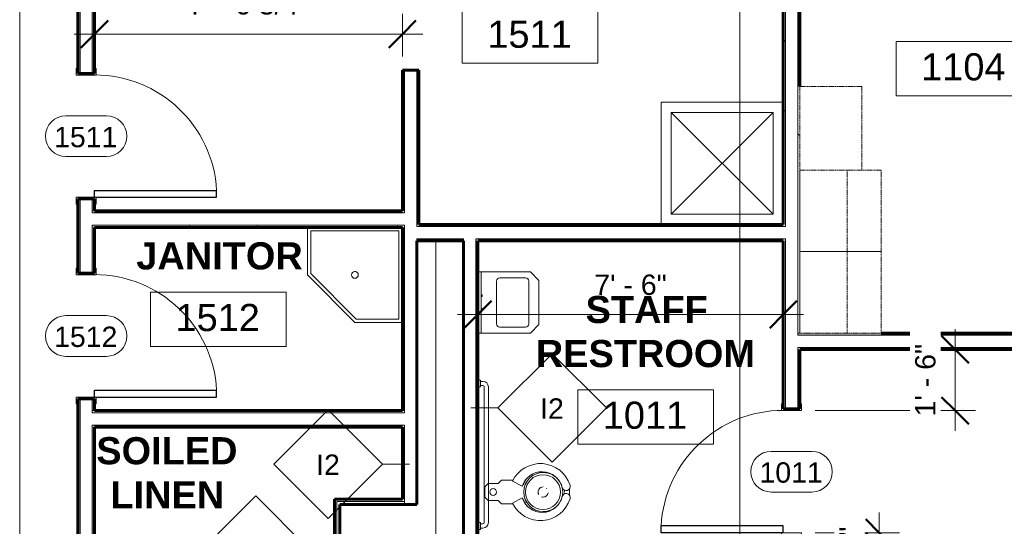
# Model space of a CAD drawing. Header units: inches. Extents: x -1969 to 2015, y -1363 to 1657.
# Tile 6 of 32: x -524 to -234, y 103 to 253. Entities that reach past the tile are written whole.
import ezdxf

# ---------------------------------------------------------------- set-up
doc = ezdxf.new("R2010")
doc.units = ezdxf.units.IN
doc.header["$MEASUREMENT"] = 0
doc.linetypes.add('Dash', pattern=[0.25, 0.125, -0.125])
for name, color, linetype, lineweight in [('A-ANNO-DIMS', 211, 'Continuous', 9), ('A-ANNO-DIMS-64', 211, 'Continuous', 9), ('A-AREA-IDEN', 2, 'Continuous', 9), ('A-DOOR', 31, 'Continuous', 18), ('A-DOOR-IDEN', 31, 'Continuous', 9), ('A-FLOR', 192, 'Continuous', 18), ('A-WALL', 113, 'Continuous', 18), ('A-WALL-IDEN', 211, 'Continuous', 9), ('A-WALL-PATT', 111, 'Continuous', 60), ('G-ANNO-SYMB', 111, 'Continuous', 9), ('I-WALL', 2, 'Continuous', 18), ('P-SANR-FIXT', 6, 'Continuous', 9), ('Q-CASE', 31, 'Continuous', 9), ('Q-CASE-HDLN', 31, 'Dash', 9), ('Q-SPCQ', 91, 'Continuous', 9)]:
    doc.layers.add(name, color=color, linetype=linetype, lineweight=lineweight)
doc.styles.add('Arial', font='arial.ttf', dxfattribs={"height": 6})
doc.styles.add('Arial_1', font='arial.ttf', dxfattribs={"height": 8})
doc.styles.add('Arial_B', font='arialbd.ttf', dxfattribs={"height": 8})
doc.dimstyles.new('Linear_-_3_32__Arial', dxfattribs={"dimscale": 12, "dimtxt": 6.121556, "dimasz": 0.666667, "dimexe": 0.5, "dimexo": 0.333333, "dimgap": 0.333333, "dimtad": 1, "dimdec": 3, "dimrnd": 0.125, "dimzin": 3, "dimdsep": 46, "dimlunit": 4, "dimtxsty": 'Arial', "dimblk1": 'OBLIQUE', "dimblk2": 'OBLIQUE', "dimsah": 1, "dimcen": 0.09, "dimdle": 0.5, "dimazin": 0, "dimtfac": 1, "dimtdec": 4, "dimtix": 1, "dimtmove": 0, "dimatfit": 3, "dimfxl": 1, "dimtvp": 1, "dimtfill": 1, "dimfrac": 2, "dimtolj": 1, "dimtzin": 0, "dimarcsym": 2})
pattern_1 = [(0, (0, 0), (20.48, 5.12), [0.845, -14.515, 0.845, -14.515, -81.92]), (0, (0, 0), (20.48, 5.12), [-30.72, 0.845, -29.875, 0.845, -14.515, -35.84]), (0, (0, 0), (20.48, 5.12), [-76.8, 0.845, -9.395, 0.845, -24.755]), (120, (7.68, 2.56), (-14.67405, 15.1762), [0.845, -14.515, 0.845, -14.515, -81.92]), (120, (7.68, 2.56), (-14.67405, 15.1762), [-30.72, 0.845, -29.875, 0.845, -14.515, -35.84]), (120, (7.68, 2.56), (-14.67405, 15.1762), [-76.8, 0.845, -9.395, 0.845, -24.755]), (240, (10.24, 12.8), (-5.80595, -20.2962), [0.845, -14.515, 0.845, -14.515, -81.92]), (240, (10.24, 12.8), (-5.80595, -20.2962), [-30.72, 0.845, -29.875, 0.845, -14.515, -35.84]), (240, (10.24, 12.8), (-5.80595, -20.2962), [-76.8, 0.845, -9.395, 0.845, -24.755])]

# ---------------------------------------------------------------- blocks, each defined once
blk = doc.blocks.new('Single-Flush-w-Metal-Frame - 36_ x 84_-223167-GROUND FLOOR')
at = {"layer": 'A-DOOR', "lineweight": 30}
for p, q in [((16, 2.44), (16, 38.45)), ((18, 38.45), (16, 38.45)), ((18, 2.44), (18, 38.45)), ((18, 2.44), (16, 2.44))]:
    blk.add_line(p, q, dxfattribs=at)
at = {"layer": 'A-DOOR'}
for p, q in [((-18, 2.94), (-20, 2.94)), ((-20, 2.94), (-20, 2.44)), ((-18, -2.94), (-18, 2.94)), ((20, 2.94), (18, 2.94)), ((18, 2.94), (18, -2.94)), ((20, 2.44), (20, 2.94)), ((-20, -2.44), (-20, -2.94)), ((20, -2.94), (20, -2.44)), ((-20, -2.94), (-18, -2.94)), ((18, -2.94), (20, -2.94))]:
    blk.add_line(p, q, dxfattribs=at)
at = {"layer": 'A-DOOR', "lineweight": 9}
blk.add_arc((18, 2.44), 36.07, 93.1789, 180, dxfattribs=at)
blk = doc.blocks.new('Single-Flush-w-Metal-Frame - 36_ x 84_-223247-GROUND FLOOR')
at = {"layer": 'A-DOOR'}
for p, q in [((-20, 2.94), (-18, 2.94)), ((-20, 2.44), (-20, 2.94)), ((-18, 2.94), (-18, -2.94)), ((18, -2.94), (18, 2.94)), ((18, 2.94), (20, 2.94)), ((20, 2.94), (20, 2.44)), ((-18.5, 2.44), (-20, 2.44)), ((-18.5, -2.44), (-18.5, 2.44)), ((18.5, 2.44), (18.5, -2.44)), ((20, 2.44), (18.5, 2.44)), ((-20, -2.44), (-18.5, -2.44)), ((-20, -2.94), (-20, -2.44)), ((18.5, -2.44), (20, -2.44)), ((20, -2.44), (20, -2.94)), ((-18, -2.94), (-20, -2.94)), ((20, -2.94), (18, -2.94))]:
    blk.add_line(p, q, dxfattribs=at)
at = {"layer": 'A-DOOR', "lineweight": 30}
for p, q in [((16, -2.44), (16, -38.45)), ((18, -2.44), (16, -2.44)), ((18, -2.44), (18, -38.45)), ((18, -38.45), (16, -38.45))]:
    blk.add_line(p, q, dxfattribs=at)
at = {"layer": 'A-DOOR', "lineweight": 9}
blk.add_arc((18, -2.44), 36.07, 180, 266.8211, dxfattribs=at)
blk = doc.blocks.new('Casework-Exam_Room-Midmark-MLDSPXXX-Traditional - 72_x24_x78_-308100-GROUND FLOOR')
at = {"layer": 'Q-CASE-HDLN'}
for p, q in [((60.625, 12), (-12, 12)), ((-12, 12), (-12, -12)), ((12, 12), (-12, 12)), ((-12, 12), (-12, -12)), ((36, 12), (12, 12)), ((12, 12), (12, -12)), ((12, -12), (12, 12)), ((36, -12), (36, 12)), ((36, -2), (36, 12)), ((60.625, -6.25), (60.625, 12)), ((-12, -2), (36, -2)), ((36, -12), (36, -6.25)), ((36, -6.25), (60.625, -6.25)), ((-12, -12), (36, -12)), ((-12, -12), (12, -12)), ((12, -12), (36, -12))]:
    blk.add_line(p, q, dxfattribs=at)
blk = doc.blocks.new('Toilet_Access_Grab_Bars - Toilet_Access_Grab_Bars-289023-GROUND FLOOR')
at = {"layer": 'Q-SPCQ'}
for p, q in [((-3.1, 12.98), (-3.1, 53.02)), ((-1.85, 12.98), (-1.85, 53.02)), ((-1.5, 54.63), (-0.75, 54.63)), ((-1.5, 53.38), (-0.75, 53.38)), ((-0.75, 52.99), (-0.75, 55)), ((-0.75, 55), (0, 55)), ((0, 52.99), (-0.75, 52.99)), ((-0.75, 12.62), (-1.5, 12.62)), ((0, 13), (-0.75, 13)), ((-0.75, 13), (-0.75, 11)), ((-0.75, 11.37), (-1.5, 11.37)), ((-0.75, 11), (0, 11)), ((-47.02, 3.1), (-6.98, 3.1)), ((-47, 0.75), (-49, 0.75)), ((-49, 0.75), (-49, 0)), ((-48.63, 0.75), (-48.63, 1.5)), ((-47.38, 0.75), (-47.38, 1.5)), ((-47.02, 1.85), (-6.98, 1.85)), ((-47, 0), (-47, 0.75)), ((-7.01, 0), (-7.01, 0.75)), ((-7.01, 0.75), (-5, 0.75)), ((-6.62, 1.5), (-6.62, 0.75)), ((-5.37, 1.5), (-5.37, 0.75)), ((-5, 0.75), (-5, 0))]:
    blk.add_line(p, q, dxfattribs=at)
for centre, radius, start, end in [((-1.5, 53.02), 1.6, 90, 180), ((-1.5, 53.02), 0.354, 90, 180), ((-1.5, 12.98), 1.6, 180, 270), ((-1.5, 12.98), 0.354, 180, 270), ((-47.02, 1.5), 1.6, 90, 180), ((-6.98, 1.5), 1.6, 0, 90), ((-47.02, 1.5), 0.354, 90, 180), ((-6.98, 1.5), 0.354, 0, 90)]:
    blk.add_arc(centre, radius, start, end, dxfattribs=at)
blk = doc.blocks.new('Sink - Mop - 28_x28_-309236-GROUND FLOOR')
at = {"layer": 'P-SANR-FIXT'}
for p, q in [((28, -14), (28, 0)), ((1, -1), (27, -1)), ((1, -27), (1, -1)), ((27, -1), (27, -13.59)), ((27, -13.59), (13.59, -27)), ((14, -28), (28, -14)), ((0, -28), (14, -28)), ((13.59, -27), (1, -27))]:
    blk.add_line(p, q, dxfattribs=at)
for start, end in [(360, 180), (0, 180), (180, 360), (180, 360)]:
    blk.add_arc((14, -14), 1, start, end, dxfattribs=at)
blk = doc.blocks.new('Shower Stall-2D - Shower Stall-2D-309650-GROUND FLOOR')
at = {"layer": 'P-SANR-FIXT'}
for p, q in [((36, 36), (0, 36)), ((0, 36), (0, 0)), ((33, 33), (3, 3)), ((33, 3), (3, 33)), ((3, 3), (3, 33)), ((3, 33), (33, 33)), ((33, 33), (33, 3)), ((33, 3), (3, 3))]:
    blk.add_line(p, q, dxfattribs=at)
blk = doc.blocks.new('Toilet - Flush Valve - Non-Hosted - Public - Flushing Greater than 1_6 gpf-497123-GROUND FLOOR')
at = {"layer": 'P-SANR-FIXT'}
for p, q in [((-1.5, 0), (-2.5, -1)), ((-2.5, -1), (-2.5, -4)), ((1.5, 0), (-1.5, 0)), ((2.5, -1), (1.5, 0)), ((2.5, -4), (2.5, -1)), ((-2.5, -4), (-3.5, -5)), ((-3.5, -5), (-3.5, -8.38)), ((3.5, -5), (2.5, -4)), ((3.5, -8.38), (3.5, -5)), ((-1.69, -11.06), (-3.25, -8.22)), ((3.25, -8.22), (1.69, -11.06))]:
    blk.add_line(p, q, dxfattribs=at)
at = {"layer": 'P-SANR-FIXT', "flags": 128}
for points in [[(-4.38, -12.79), (-4.22, -12.64), (-4.03, -12.48), (-3.84, -12.32), (-3.64, -12.17), (-3.43, -12.03), (-3.22, -11.89), (-3.01, -11.77), (-2.78, -11.65), (-2.56, -11.55), (-2.33, -11.45), (-2.09, -11.36), (-2, -11.33)], [(2, -11.33), (2.24, -11.41), (2.47, -11.51), (2.69, -11.61), (2.92, -11.72), (3.14, -11.84), (3.35, -11.97), (3.56, -12.11), (3.76, -12.26), (3.96, -12.41), (4.15, -12.57), (4.33, -12.74), (4.38, -12.8)], [(-0.2, -23.5), (-0.25, -23.5), (-0.5, -23.48), (-0.56, -23.47)], [(0.56, -23.47), (0.35, -23.49), (0.1, -23.5)]]:
    blk.add_lwpolyline(points, dxfattribs=at)
at = {"layer": 'P-SANR-FIXT'}
for centre, radius, start, end in [((0, -2.5), 1, 360, 180), ((0, -2.5), 1, 180, 360), ((0.74, -16.45), 9.14, 115.8609, 252.5741), ((-0.74, -16.45), 9.14, 287.4259, 64.1391), ((0.1, -16.91), 6.11, 106.9633, 257.0367), ((0, -17.25), 5.75, 0, 180), ((-0.1, -16.91), 6.11, 282.9633, 73.0367), ((0, -17.19), 5.13, 90, 270), ((0, -17.25), 5.75, 146.5915, 151.9011), ((0, -17.25), 5.75, 132.2685, 137.754), ((0, -17.25), 5.75, 118.1189, 123.4335), ((0, -17.25), 5.75, 104.0429, 108.5788), ((0, -17.19), 5.12, 270, 90), ((0, -17.25), 5.75, 71.4212, 75.9571), ((0, -17.25), 5.75, 56.5665, 61.8811), ((0, -17.25), 5.75, 42.246, 47.7315), ((0, -17.25), 5.75, 28.0989, 33.4085), ((0, -17.25), 5.75, 180, 238.3584), ((0, -17.25), 5.75, 161.4419, 165.9707), ((0, -17.25), 1.5, 161.9618, 180), ((0, -17.25), 1.5, 180, 261.2414), ((0, -17.25), 1.5, 360, 120), ((0, -17.25), 5.75, 301.6416, 0), ((0, -17.25), 5.75, 14.0293, 18.5581), ((0, -17.25), 1.5, 313.0797, 317.9091), ((0, -17.25), 5.75, 240.6149, 251.1591), ((-1.64, -24.02), 1.21, 252.5741, 72.5741), ((0, -17.25), 5.75, 255.8551, 284.1449), ((1.64, -24.02), 1.21, 107.4259, 287.4259), ((0, -17.25), 5.75, 288.8409, 299.3851), ((0, -17.25), 7.75, 263.5978, 276.4022)]:
    blk.add_arc(centre, radius, start, end, dxfattribs=at)
blk = doc.blocks.new('Lavatory_Commercial-Willoughby-ES-1015-HC - Lavatory_Commercial-Willoughby-ES-1015-HC-497956-GROUND FLOOR')
at = {"layer": 'P-SANR-FIXT'}
for p, q in [((-388.96, 178.16), (-387.96, 178.16)), ((-373.46, 178.16), (-387.96, 178.16)), ((-387.96, 160.16), (-387.96, 178.16)), ((-370.96, 175.66), (-373.46, 178.16)), ((-383.46, 162.91), (-383.46, 175.41)), ((-382.46, 176.41), (-374.96, 176.41)), ((-373.96, 175.41), (-373.96, 162.91)), ((-370.96, 162.66), (-370.96, 175.66)), ((-387.72, 171.41), (-387.96, 171.41)), ((-387.72, 171.41), (-387.72, 171.41)), ((-387.72, 171.41), (-387.72, 170.91)), ((-387.96, 170.91), (-387.72, 170.91)), ((-387.72, 170.91), (-387.72, 170.92)), ((-387.72, 167.41), (-387.96, 167.41)), ((-387.96, 166.91), (-387.72, 166.91)), ((-387.72, 167.41), (-387.72, 167.41)), ((-387.72, 167.41), (-387.72, 166.91)), ((-387.72, 166.91), (-387.72, 166.92)), ((-373.46, 160.16), (-370.96, 162.66)), ((-387.96, 160.16), (-388.96, 160.16)), ((-387.96, 160.16), (-373.46, 160.16)), ((-374.96, 161.91), (-382.46, 161.91))]:
    blk.add_line(p, q, dxfattribs=at)
for centre, start, end in [((-382.46, 175.41), 90, 180), ((-374.96, 175.41), 0, 90), ((-382.46, 162.91), 180, 270), ((-374.96, 162.91), 270, 0)]:
    blk.add_arc(centre, 1, start, end, dxfattribs=at)
blk = doc.blocks.new('Room Tag - Room Tag-84095-GROUND FLOOR')
at = {"layer": 'A-AREA-IDEN'}
for p, q in [((-0.3125, -0.0625), (-0.3125, -0.3125)), ((-0.3125, -0.0625), (0.3125, -0.0625)), ((0.3125, -0.0625), (0.3125, -0.3125)), ((-0.3125, -0.3125), (0.3125, -0.3125))]:
    blk.add_line(p, q, dxfattribs=at)
blk = doc.blocks.new('DIMBLOCK20-GROUND FLOOR')
at = {"layer": 'A-ANNO-DIMS-64'}
for p, q in [((-411.21, 241.66), (-411.21, 254.24)), ((-501.96, 249.89), (-501.96, 242.24)), ((-501.96, 248.24), (-501.96, 249.89)), ((-507.96, 248.24), (-405.21, 248.24)), ((-411.21, 248.24), (-411.21, 241.66))]:
    blk.add_line(p, q, dxfattribs=at)
at = {"layer": 'A-ANNO-DIMS-64', "lineweight": 50}
for p, q in [((-501.96, 248.24), (-497.96, 252.24)), ((-411.21, 248.24), (-407.21, 252.24)), ((-501.96, 248.24), (-505.96, 244.24)), ((-411.21, 248.24), (-415.21, 244.24))]:
    blk.add_line(p, q, dxfattribs=at)
at = {"layer": 'A-ANNO-DIMS-64', "color": 0, "insert": (-474.25, 260.03), "char_height": 6, "width": 42.38, "attachment_point": 1, "line_spacing_factor": 0.941778, "style": 'Arial', "bg_fill": 3, "box_fill_scale": 1.25, "bg_fill_color": 256, "bg_fill_true_color": 13158600, "bg_fill_transparency": 0}
blk.add_mtext('7\' - 6 3/4"', dxfattribs=at)
blk = doc.blocks.new('_Oblique')
at = {"color": 0, "linetype": 'ByBlock', "lineweight": -2}
blk.add_line((-0.5, -0.5), (0.5, 0.5), dxfattribs=at)
blk = doc.blocks.new('DIMBLOCK21-GROUND FLOOR')
at = {"layer": 'A-ANNO-DIMS-64'}
for p, q in [((-248.32, 131.29), (-248.32, 161.29)), ((-249.98, 155.29), (-242.32, 155.29)), ((-248.32, 155.29), (-249.98, 155.29)), ((-289.59, 137.29), (-242.32, 137.29)), ((-248.32, 137.29), (-289.59, 137.29))]:
    blk.add_line(p, q, dxfattribs=at)
at = {"layer": 'A-ANNO-DIMS-64', "lineweight": 50}
for p, q in [((-248.32, 155.29), (-252.32, 159.29)), ((-248.32, 155.29), (-244.32, 151.29)), ((-248.32, 137.29), (-252.32, 141.29)), ((-248.32, 137.29), (-244.32, 133.29))]:
    blk.add_line(p, q, dxfattribs=at)
at = {"layer": 'A-ANNO-DIMS-64', "color": 0, "insert": (-260.11, 135.6), "char_height": 6, "width": 25.654, "attachment_point": 1, "rotation": 90, "line_spacing_factor": 0.941778, "style": 'Arial', "bg_fill": 3, "box_fill_scale": 1.25, "bg_fill_color": 256, "bg_fill_true_color": 13158600, "bg_fill_transparency": 0}
blk.add_mtext('1\' - 6"', dxfattribs=at)
blk = doc.blocks.new('DIMBLOCK22-GROUND FLOOR')
at = {"layer": 'A-ANNO-DIMS-64', "lineweight": 50}
for p, q in [((-270.67, 101.29), (-274.67, 105.29)), ((-270.67, 97.29), (-274.67, 101.29)), ((-270.67, 101.29), (-266.67, 97.29)), ((-270.67, 97.29), (-266.67, 93.29))]:
    blk.add_line(p, q, dxfattribs=at)
at = {"layer": 'A-ANNO-DIMS-64'}
for p, q in [((-270.67, 107.29), (-270.67, 91.29)), ((-289.59, 101.29), (-264.67, 101.29)), ((-270.67, 101.29), (-289.59, 101.29)), ((-290.09, 97.29), (-264.67, 97.29)), ((-270.67, 97.29), (-290.09, 97.29))]:
    blk.add_line(p, q, dxfattribs=at)
at = {"layer": 'A-ANNO-DIMS-64', "color": 0, "insert": (-282.45, 95.47), "char_height": 6, "width": 9.1541, "attachment_point": 1, "rotation": 90, "line_spacing_factor": 0.941778, "style": 'Arial', "bg_fill": 3, "box_fill_scale": 1.25, "bg_fill_color": 256, "bg_fill_true_color": 13158600, "bg_fill_transparency": 0}
blk.add_mtext('4"', dxfattribs=at)
blk = doc.blocks.new('Door Tag - Door Tag-41184-GROUND FLOOR')
at = {"layer": 'A-DOOR-IDEN'}
for p, q in [((-0.09375, 0.09375), (0.09375, 0.09375)), ((-0.09375, -0.09375), (0.09375, -0.09375))]:
    blk.add_line(p, q, dxfattribs=at)
for centre, start, end in [((-0.09375, 0), 90, 270), ((0.09375, 0), 270, 90)]:
    blk.add_arc(centre, 0.09375, start, end, dxfattribs=at)
blk = doc.blocks.new('DIMBLOCK30-GROUND FLOOR')
at = {"layer": 'A-ANNO-DIMS-64', "lineweight": 50}
for p, q in [((-388.96, 165.6), (-384.96, 169.6)), ((-298.96, 165.6), (-294.96, 169.6)), ((-388.96, 165.6), (-392.96, 161.6)), ((-298.96, 165.6), (-302.96, 161.6))]:
    blk.add_line(p, q, dxfattribs=at)
at = {"layer": 'A-ANNO-DIMS-64'}
for p, q in [((-394.96, 165.6), (-292.96, 165.6)), ((-388.96, 167.25), (-388.96, 159.6)), ((-388.96, 165.6), (-388.96, 167.25)), ((-298.96, 167.25), (-298.96, 159.6)), ((-298.96, 165.6), (-298.96, 167.25))]:
    blk.add_line(p, q, dxfattribs=at)
at = {"layer": 'A-ANNO-DIMS-64', "color": 0, "insert": (-354.65, 177.39), "char_height": 6, "width": 25.654, "attachment_point": 1, "line_spacing_factor": 0.941778, "style": 'Arial', "bg_fill": 3, "box_fill_scale": 1.25, "bg_fill_color": 256, "bg_fill_true_color": 13158600, "bg_fill_transparency": 0}
blk.add_mtext('7\' - 6"', dxfattribs=at)
blk = doc.blocks.new('Wall Tag - 1_2_-62628-GROUND FLOOR')
at = {"layer": 'A-WALL-IDEN'}
for p, q in [((-0.25, 0), (0, 0.25)), ((0, 0.25), (0.25, 0)), ((-0.25, 0), (0, -0.25)), ((0, -0.25), (0.25, 0))]:
    blk.add_line(p, q, dxfattribs=at)

msp = doc.modelspace()

# ---------------------------------------------------------------- hatches: boundary and pattern name
at = {"layer": 'A-WALL-PATT', "lineweight": 9}
h = msp.add_hatch(dxfattribs=at)
h.set_pattern_fill('FP_1', color=256, style=0, pattern_type=2)
h.set_pattern_definition(pattern_1)
h.paths.add_polyline_path([(-506.2124, -180.3358), (-506.2124, -176.8378), (-506.8374, -176.8378), (-506.8374, -180.3358)])
h.paths.add_polyline_path([(-506.8374, -122.8378), (-506.2124, -122.8378), (-506.2124, -14.9608), (-506.8374, -14.9608), (-506.8374, -60.4383)])
h.paths.add_polyline_path([(-506.8374, 22.0392), (-506.2124, 22.0392), (-506.2124, 33.9142), (-506.8374, 33.9142)])
h.paths.add_polyline_path([(-506.8374, 70.9142), (-506.2124, 70.9142), (-506.2124, 140.7892), (-506.8374, 140.7892)])
h.paths.add_polyline_path([(-506.8374, 177.7892), (-506.2124, 177.7892), (-506.2124, 199.6642), (-506.8374, 199.6642)])
h.paths.add_polyline_path([(-506.8374, 236.6642), (-506.2124, 236.6642), (-506.2124, 294.0392), (-506.8374, 294.0392), (-506.8374, 250.9952)])
h.paths.add_polyline_path([(-506.2124, 331.0392), (-506.2124, 390.5392), (-506.8374, 390.5392), (-506.8374, 331.0392)])
h = msp.add_hatch(dxfattribs=at)
h.set_pattern_fill('FP_1', color=256, style=0, pattern_type=2)
h.set_pattern_definition(pattern_1)
h.paths.add_polyline_path([(-501.9624, -180.3358), (-501.9624, -176.8378), (-502.5874, -176.8378), (-502.5874, -180.3358)])
h.paths.add_polyline_path([(-501.9624, -122.8378), (-501.9624, -119.7108), (-502.5874, -119.7108), (-502.5874, -122.8378)])
h.paths.add_polyline_path([(-501.9624, -111.7108), (-501.9624, -14.9608), (-502.5874, -14.9608), (-502.5874, -111.7108)])
h.paths.add_polyline_path([(-502.5874, 22.0392), (-501.9624, 22.0392), (-501.9624, 26.1642), (-502.5874, 26.1642)])
h.paths.add_polyline_path([(-501.9624, 30.4142), (-501.9624, 33.9142), (-502.5874, 33.9142), (-502.5874, 30.4142)])
h.paths.add_polyline_path([(-501.9624, 70.9142), (-501.9624, 133.0392), (-502.5874, 133.0392), (-502.5874, 70.9142)])
h.paths.add_polyline_path([(-502.5874, 137.2892), (-501.9624, 137.2892), (-501.9624, 140.7892), (-502.5874, 140.7892)])
h.paths.add_polyline_path([(-502.5874, 177.7892), (-501.9624, 177.7892), (-501.9624, 191.9142), (-502.5874, 191.9142)])
h.paths.add_polyline_path([(-501.9624, 196.1642), (-501.9624, 199.6642), (-502.5874, 199.6642), (-502.5874, 196.1642)])
h.paths.add_polyline_path([(-502.5874, 236.6642), (-501.9624, 236.6642), (-501.9624, 286.2892), (-502.5874, 286.2892), (-502.5874, 250.9952)])
h.paths.add_polyline_path([(-501.9624, 290.5392), (-501.9624, 294.0392), (-502.5874, 294.0392), (-502.5874, 290.5392)])
h.paths.add_polyline_path([(-502.5874, 331.0392), (-501.9624, 331.0392), (-501.9624, 372.7892), (-502.5874, 372.7892), (-502.5874, 354.8064)])
h.paths.add_polyline_path([(-501.9624, 376.4142), (-501.9624, 386.9142), (-502.5874, 386.9142), (-502.5874, 376.4142)])
h = msp.add_hatch(dxfattribs=at)
h.set_pattern_fill('FP_1', color=256, style=0, pattern_type=2)
h.set_pattern_definition(pattern_1)
h.paths.add_polyline_path([(-298.3374, 97.2892), (-298.3374, 100.7892), (-298.9624, 100.7892), (-298.9624, 97.2892)])
h.paths.add_polyline_path([(-298.3374, 137.7892), (-298.3374, 187.9142), (-298.9624, 187.9142), (-298.9624, 137.7892)])
h.paths.add_polyline_path([(-298.9624, 191.5392), (-298.3374, 191.5392), (-298.3374, 286.2892), (-298.9624, 286.2892), (-298.9624, 192.1642)])
h.paths.add_polyline_path([(-298.9624, 289.9142), (-298.3374, 289.9142), (-298.3374, 304.7892), (-298.9624, 304.7892), (-298.9624, 290.5392)])
h = msp.add_hatch(dxfattribs=at)
h.set_pattern_fill('FP_1', color=256, style=0, pattern_type=2)
h.set_pattern_definition(pattern_1)
h.paths.add_polyline_path([(-294.0874, 97.2892), (-294.0874, 100.7892), (-294.7124, 100.7892), (-294.7124, 97.2892)])
h.paths.add_polyline_path([(-294.7124, 137.7892), (-294.0874, 137.7892), (-294.0874, 155.9142), (-294.7124, 155.9142), (-294.7124, 147.184)])
h.paths.add_polyline_path([(-294.0874, 160.1642), (-294.0874, 304.1642), (-294.7124, 304.1642), (-294.7124, 160.1642)])
h = msp.add_hatch(dxfattribs=at)
h.set_pattern_fill('FP_1', color=256, style=0, pattern_type=2)
h.set_pattern_definition(pattern_1)
h.paths.add_polyline_path([(-411.2124, 187.2892), (-410.5874, 187.2892), (-410.5874, 191.9142), (-411.2124, 191.9142), (-411.2124, 187.9142)])
h.paths.add_polyline_path([(-411.2124, 195.5392), (-410.5874, 195.5392), (-410.5874, 237.6642), (-411.2124, 237.6642), (-411.2124, 196.1642)])
h = msp.add_hatch(dxfattribs=at)
h.set_pattern_fill('FP_1', color=256, style=0, pattern_type=2)
h.set_pattern_definition(pattern_1)
h.paths.add_polyline_path([(-406.9624, 191.5392), (-406.3374, 191.5392), (-406.3374, 237.6642), (-406.9624, 237.6642), (-406.9624, 199.0896)])
h = msp.add_hatch(dxfattribs=at)
h.set_pattern_fill('FP_1', color=256, style=0, pattern_type=2)
h.set_pattern_definition(pattern_1)
h.paths.add_polyline_path([(-502.5874, 195.5392), (-411.2124, 195.5392), (-411.2124, 196.1642), (-502.5874, 196.1642)])
h = msp.add_hatch(dxfattribs=at)
h.set_pattern_fill('FP_1', color=256, style=0, pattern_type=2)
h.set_pattern_definition(pattern_1)
h.paths.add_polyline_path([(-411.2124, 191.2892), (-411.2124, 191.9142), (-501.9624, 191.9142), (-501.9624, 191.2892), (-421.7347, 191.2892)])
h = msp.add_hatch(dxfattribs=at)
h.set_pattern_fill('FP_1', color=256, style=0, pattern_type=2)
h.set_pattern_definition(pattern_1)
h.paths.add_polyline_path([(-298.9624, 191.5392), (-298.9624, 192.1642), (-406.3374, 192.1642), (-406.3374, 191.5392), (-319.0222, 191.5392)])
h = msp.add_hatch(dxfattribs=at)
h.set_pattern_fill('FP_1', color=256, style=0, pattern_type=2)
h.set_pattern_definition(pattern_1)
h.paths.add_polyline_path([(-411.2124, 110.5392), (-410.5874, 110.5392), (-410.5874, 133.0392), (-411.2124, 133.0392), (-411.2124, 111.1642)])
h.paths.add_polyline_path([(-410.5874, 137.2892), (-410.5874, 187.2892), (-411.2124, 187.2892), (-411.2124, 137.2892)])
h = msp.add_hatch(dxfattribs=at)
h.set_pattern_fill('FP_1', color=256, style=0, pattern_type=2)
h.set_pattern_definition(pattern_1)
h.paths.add_polyline_path([(-319.0222, 187.2892), (-298.9624, 187.2892), (-298.9624, 187.9142), (-389.5874, 187.9142), (-389.5874, 187.2892), (-353.2597, 187.2892)])
h.paths.add_polyline_path([(-406.9624, 187.2892), (-393.2124, 187.2892), (-393.2124, 187.9142), (-406.9624, 187.9142)])
h = msp.add_hatch(dxfattribs=at)
h.set_pattern_fill('FP_1', color=256, style=0, pattern_type=2)
h.set_pattern_definition(pattern_1)
h.paths.add_polyline_path([(-388.9624, 97.2892), (-388.9624, 187.2892), (-389.5874, 187.2892), (-389.5874, 97.2892)])
h = msp.add_hatch(dxfattribs=at)
h.set_pattern_fill('FP_1', color=256, style=0, pattern_type=2)
h.set_pattern_definition(pattern_1)
h.paths.add_polyline_path([(296.9126, 159.5392), (296.9126, 160.1642), (292.7876, 160.1642), (292.7876, 159.5392)])
h.paths.add_polyline_path([(255.7876, 159.5392), (255.7876, 160.1642), (205.6626, 160.1642), (205.6626, 159.5392), (228.7778, 159.5392)])
h.paths.add_polyline_path([(-39.9624, 159.5392), (-39.9624, 160.1642), (-44.0874, 160.1642), (-44.0874, 159.5392)])
h.paths.add_polyline_path([(-47.7124, 159.5392), (-47.7124, 160.1642), (-51.8374, 160.1642), (-51.8374, 159.5392)])
h.paths.add_polyline_path([(99.6626, 159.5392), (160.9126, 159.5392), (160.9126, 160.1642), (80.7876, 160.1642), (80.7876, 159.5392), (81.4126, 159.5392)])
h.paths.add_polyline_path([(-168.3374, 159.5392), (-88.8374, 159.5392), (-88.8374, 160.1642), (-168.9624, 160.1642), (-168.9624, 159.5392)])
h.paths.add_polyline_path([(202.0376, 159.5392), (202.0376, 160.1642), (197.9126, 160.1642), (197.9126, 159.5392)])
h.paths.add_polyline_path([(-176.7124, 159.5392), (-172.5874, 159.5392), (-172.5874, 160.1642), (-176.7124, 160.1642)])
h.paths.add_polyline_path([(77.1626, 159.5392), (77.1626, 160.1642), (-2.9624, 160.1642), (-2.9624, 159.5392), (76.5376, 159.5392)])
h.paths.add_polyline_path([(-213.7124, 159.5392), (-213.7124, 160.1642), (-294.7124, 160.1642), (-294.7124, 159.5392), (-250.5472, 159.5392)])
h = msp.add_hatch(dxfattribs=at)
h.set_pattern_fill('FP_1', color=256, style=0, pattern_type=2)
h.set_pattern_definition(pattern_1)
h.paths.add_polyline_path([(292.7876, 155.2892), (301.1626, 155.2892), (301.1626, 155.9142), (292.7876, 155.9142)])
h.paths.add_polyline_path([(255.7876, 155.2892), (255.7876, 155.9142), (197.9126, 155.9142), (197.9126, 155.2892), (228.7778, 155.2892)])
h.paths.add_polyline_path([(-45.1222, 155.2892), (-39.9624, 155.2892), (-39.9624, 155.9142), (-51.8374, 155.9142), (-51.8374, 155.2892)])
h.paths.add_polyline_path([(-88.8374, 155.2892), (-88.8374, 155.9142), (-176.7124, 155.9142), (-176.7124, 155.2892), (-113.5972, 155.2892)])
h.paths.add_polyline_path([(-2.9624, 155.2892), (160.9126, 155.2892), (160.9126, 155.9142), (-2.9624, 155.9142)])
h.paths.add_polyline_path([(-213.7124, 155.2892), (-213.7124, 155.9142), (-294.0874, 155.9142), (-294.0874, 155.2892), (-250.5472, 155.2892)])
h = msp.add_hatch(dxfattribs=at)
h.set_pattern_fill('FP_1', color=256, style=0, pattern_type=2)
h.set_pattern_definition(pattern_1)
h.paths.add_polyline_path([(-421.7347, 132.4142), (-411.2124, 132.4142), (-411.2124, 133.0392), (-501.9624, 133.0392), (-501.9624, 132.4142), (-455.9722, 132.4142)])

# ---------------------------------------------------------------- linework, layer by layer
at = {"layer": 'A-FLOR'}
msp.add_line((-401.3374, 187.2892), (-401.3374, 97.2892), dxfattribs=at)
at = {"layer": 'A-WALL'}
for p, q in [((-294.7124, 304.7892), (-294.7124, 159.5392)), ((-506.2124, 294.0392), (-506.2124, 236.6642)), ((-502.5874, 286.2892), (-502.5874, 236.6642)), ((-298.3374, 286.2892), (-298.3374, 191.5392)), ((-410.5874, 237.6642), (-410.5874, 195.5392)), ((-406.9624, 237.6642), (-406.9624, 191.5392)), ((-506.2124, 199.6642), (-506.2124, 177.7892)), ((-502.5874, 199.6642), (-502.5874, 195.5392)), ((-502.5874, 196.1642), (-501.9624, 196.1642)), ((-410.5874, 195.5392), (-502.5874, 195.5392)), ((-502.5874, 191.9142), (-502.5874, 177.7892)), ((-410.5874, 191.9142), (-502.5874, 191.9142)), ((-410.5874, 191.9142), (-410.5874, 136.6642)), ((-298.3374, 191.5392), (-406.9624, 191.5392)), ((-393.2124, 187.9142), (-406.9624, 187.9142)), ((-406.9624, 187.9142), (-406.9624, 187.2892)), ((-393.2124, 187.9142), (-393.2124, 187.2892)), ((-389.5874, 187.9142), (-389.5874, 96.0392)), ((-298.3374, 187.9142), (-389.5874, 187.9142)), ((-298.3374, 187.9142), (-298.3374, 137.7892)), ((-294.7124, 160.1642), (-294.0874, 160.1642)), ((-213.7124, 159.5392), (-294.7124, 159.5392)), ((-213.7124, 155.9142), (-294.7124, 155.9142)), ((-294.7124, 155.9142), (-294.7124, 137.7892)), ((-506.2124, 140.7892), (-506.2124, 70.9142)), ((-502.5874, 136.6642), (-502.5874, 140.7892)), ((-502.5874, 137.2892), (-501.9624, 137.2892)), ((-410.5874, 136.6642), (-502.5874, 136.6642)), ((-411.2124, 137.2892), (-410.5874, 137.2892)), ((-502.5874, 133.0392), (-502.5874, 70.9142)), ((-410.5874, 133.0392), (-502.5874, 133.0392)), ((-410.5874, 133.0392), (-410.5874, 109.6642)), ((-410.5874, 110.5392), (-430.5581, 110.5392)), ((-430.5581, 92.7892), (-430.5581, 110.5392))]:
    msp.add_line(p, q, dxfattribs=at)
at = {"layer": 'A-WALL-IDEN'}
for p, q in [((-391.0874, 138.0713), (-383.0874, 138.0713)), ((-409.0874, 121.5246), (-417.0874, 121.5246))]:
    msp.add_line(p, q, dxfattribs=at)
at = {"layer": 'G-ANNO-SYMB'}
for p, q in [((-311.7878, 854.9031), (-311.7878, -398.2945)), ((-523.9904, 850.9353), (-523.9904, -395.5448))]:
    msp.add_line(p, q, dxfattribs=at)
at = {"layer": 'I-WALL', "lineweight": 60}
for p, q in [((-294.0874, 232.7892), (-294.0874, 304.1642)), ((-506.8374, 294.0392), (-506.8374, 236.6642)), ((-501.9624, 236.6642), (-501.9624, 285.6642)), ((-298.9624, 285.6642), (-298.9624, 192.1642)), ((-506.8374, 236.6642), (-501.9624, 236.6642)), ((-406.3374, 237.6642), (-411.2124, 237.6642)), ((-411.2124, 237.6642), (-411.2124, 196.1642)), ((-406.3374, 192.1642), (-406.3374, 237.6642)), ((-501.9624, 199.6642), (-506.8374, 199.6642)), ((-506.8374, 199.6642), (-506.8374, 177.7892)), ((-501.9624, 196.1642), (-501.9624, 199.6642)), ((-411.2124, 196.1642), (-501.9624, 196.1642)), ((-298.9624, 192.1642), (-406.3374, 192.1642)), ((-501.9624, 177.7892), (-501.9624, 191.2892)), ((-501.9624, 191.2892), (-411.2124, 191.2892)), ((-411.2124, 191.2892), (-411.2124, 137.2892)), ((-406.9624, 187.2892), (-393.2124, 187.2892)), ((-406.9624, 109.6642), (-406.9624, 187.2892)), ((-393.2124, 187.2892), (-393.2124, 97.2892)), ((-388.9624, 97.2892), (-388.9624, 187.2892)), ((-388.9624, 187.2892), (-298.9624, 187.2892)), ((-298.9624, 187.2892), (-298.9624, 137.7892)), ((-506.8374, 177.7892), (-501.9624, 177.7892)), ((-213.7124, 160.1642), (-270.0874, 160.1642)), ((-294.0874, 155.2892), (-213.7124, 155.2892)), ((-294.0874, 137.7892), (-294.0874, 155.2892)), ((-501.9624, 140.7892), (-506.8374, 140.7892)), ((-506.8374, 140.7892), (-506.8374, 70.9142)), ((-501.9624, 137.2892), (-501.9624, 140.7892)), ((-411.2124, 137.2892), (-501.9624, 137.2892)), ((-298.9624, 137.7892), (-294.0874, 137.7892)), ((-501.9624, 70.9142), (-501.9624, 132.4142)), ((-501.9624, 132.4142), (-411.2124, 132.4142)), ((-411.2124, 132.4142), (-411.2124, 111.1642)), ((-411.2124, 111.1642), (-431.1831, 111.1642)), ((-431.1831, 111.1642), (-431.1831, 92.1642)), ((-429.6831, 109.6642), (-406.9624, 109.6642)), ((-429.6831, 93.6642), (-429.6831, 109.6642))]:
    msp.add_line(p, q, dxfattribs=at)

# ---------------------------------------------------------------- block references
at = {"layer": 'A-AREA-IDEN', "xscale": 63.99999999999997, "yscale": 63.99999999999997, "zscale": 63.99999999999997}
for p in [(-373.5655, 259.673), (-245.7225, 250.0696), (-465.4625, 176.1828), (-339.5449, 147.3858)]:
    msp.add_blockref('Room Tag - Room Tag-84095-GROUND FLOOR', p, dxfattribs=at)
at = {"layer": 'A-DOOR', "rotation": 269.9999999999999}
for name, p in [('Single-Flush-w-Metal-Frame - 36_ x 84_-223167-GROUND FLOOR', (-504.3999, 218.1642)), ('Single-Flush-w-Metal-Frame - 36_ x 84_-223167-GROUND FLOOR', (-504.3999, 159.2892)), ('Single-Flush-w-Metal-Frame - 36_ x 84_-223247-GROUND FLOOR', (-296.5249, 119.2892))]:
    msp.add_blockref(name, p, dxfattribs=at)
at = {"layer": 'A-DOOR-IDEN', "xscale": 63.99999999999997, "yscale": 63.99999999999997, "zscale": 63.99999999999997}
for p in [(-504.3999, 218.1642), (-504.3999, 159.2892), (-296.5249, 119.2892)]:
    msp.add_blockref('Door Tag - Door Tag-41184-GROUND FLOOR', p, dxfattribs=at)
at = {"layer": 'A-WALL-IDEN', "xscale": 63.99999999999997, "yscale": 63.99999999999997, "zscale": 63.99999999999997}
for p in [(-367.0874, 138.0713), (-433.0874, 121.5246), (-454.4331, 96.1632)]:
    msp.add_blockref('Wall Tag - 1_2_-62628-GROUND FLOOR', p, dxfattribs=at)
at = {"layer": 'P-SANR-FIXT'}
for name, p in [('Shower Stall-2D - Shower Stall-2D-309650-GROUND FLOOR', (-334.9624, 192.1642)), ('Lavatory_Commercial-Willoughby-ES-1015-HC - Lavatory_Commercial-Willoughby-ES-1015-HC-497956-GROUND FLOOR', (0, 0))]:
    msp.add_blockref(name, p, dxfattribs=at)
for name, p, rotation in [('Sink - Mop - 28_x28_-309236-GROUND FLOOR', (-411.2124, 191.2892), 269.9999999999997), ('Toilet - Flush Valve - Non-Hosted - Public - Flushing Greater than 1_6 gpf-497123-GROUND FLOOR', (-386.9624, 113.2892), 89.99999999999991)]:
    msp.add_blockref(name, p, dxfattribs=dict(at, rotation=rotation))
at = {"layer": 'Q-CASE', "rotation": 89.99999999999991}
msp.add_blockref('Casework-Exam_Room-Midmark-MLDSPXXX-Traditional - 72_x24_x78_-308100-GROUND FLOOR', (-282.0874, 172.1642), dxfattribs=at)
at = {"layer": 'Q-SPCQ', "rotation": 269.9999999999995}
msp.add_blockref('Toilet_Access_Grab_Bars - Toilet_Access_Grab_Bars-289023-GROUND FLOOR', (-388.9624, 97.2892), dxfattribs=at)

# ---------------------------------------------------------------- texts
at = {"layer": 'A-AREA-IDEN', "lineweight": 20, "char_height": 8, "width": 29.896, "attachment_point": 1, "style": 'Arial_1'}
for s, insert in [('1511', (-386.1711, 252.2223)), ('1104', (-258.3281, 242.6189)), ('1512', (-478.0681, 168.732)), ('1011', (-352.1505, 139.9351))]:
    msp.add_mtext(s, dxfattribs=dict(at, insert=insert))
at = {"layer": 'A-AREA-IDEN', "char_height": 8, "attachment_point": 1, "style": 'Arial_B'}
for s, insert, width in [('JANITOR', (-489.6192, 186.8991), 58.378), ('STAFF', (-357.2113, 171.1037), 42.824), ('RESTROOM', (-371.8779, 158.1037), 78.174), ('SOILED', (-501.4071, 129.4733), 50.5), ('LINEN', (-497.2404, 116.4733), 40.602)]:
    msp.add_mtext(s, dxfattribs=dict(at, insert=insert, width=width))
at = {"layer": 'A-DOOR-IDEN', "char_height": 6, "width": 22.624, "attachment_point": 1, "style": 'Arial'}
for s, insert in [('1511', (-513.8511, 220.9268)), ('1512', (-513.8511, 162.0518)), ('1011', (-305.9761, 122.0518))]:
    msp.add_mtext(s, dxfattribs=dict(at, insert=insert))
at = {"layer": 'A-WALL-IDEN', "char_height": 6, "width": 8.282, "attachment_point": 1, "style": 'Arial'}
for insert in [(-370.609, 140.9026), (-436.609, 124.3559)]:
    msp.add_mtext('I2', dxfattribs=dict(at, insert=insert))

# ---------------------------------------------------------------- next in the draw order: dimensions: what is measured, and where the dimension line sits
at = {"layer": 'A-ANNO-DIMS'}
dim = msp.add_linear_dim(base=(-411.2124, 248.2378), p1=(-501.9624, 253.8947), p2=(-411.2124, 237.6642), dimstyle='Linear_-_3_32__Arial', override={"dimpost": '<>', "dimfxl": 92.189978}, dxfattribs=at)
dim.commit()
dim.dimension.update_dxf_attribs({"geometry": 'DIMBLOCK20-GROUND FLOOR', "text_midpoint": (-456.5874, 255.3422)})
for base, p1, p2, override, picture, middle in [((-248.3201, 155.2892), (-293.5874, 137.2892), (-253.977, 155.2892), {"dimpost": '<>', "dimfxl": 43.508466}, 'DIMBLOCK21-GROUND FLOOR', (-255.3836, 146.2892)), ((-270.6654, 97.2892), (-293.5874, 101.2892), (-294.0874, 97.2892), {"dimpost": '<>', "dimfxl": 4.031129}, 'DIMBLOCK22-GROUND FLOOR', (-277.6654, 99.2892))]:
    dim = msp.add_linear_dim(base=base, p1=p1, p2=p2, angle=90, dimstyle='Linear_-_3_32__Arial', override=override, dxfattribs=at)
    dim.commit()
    dim.dimension.update_dxf_attribs({"geometry": picture, "text_midpoint": middle})

# ---------------------------------------------------------------- next in the draw order: dimensions: what is measured, and where the dimension line sits
dim = msp.add_linear_dim(base=(-298.9624, 165.5966), p1=(-388.9624, 171.2534), p2=(-298.9624, 171.2534), dimstyle='Linear_-_3_32__Arial', override={"dimpost": '<>', "dimfxl": 90}, dxfattribs=at)
dim.commit()
dim.dimension.update_dxf_attribs({"geometry": 'DIMBLOCK30-GROUND FLOOR', "text_midpoint": (-343.9624, 172.66)})

doc.saveas('drawing.dxf')
